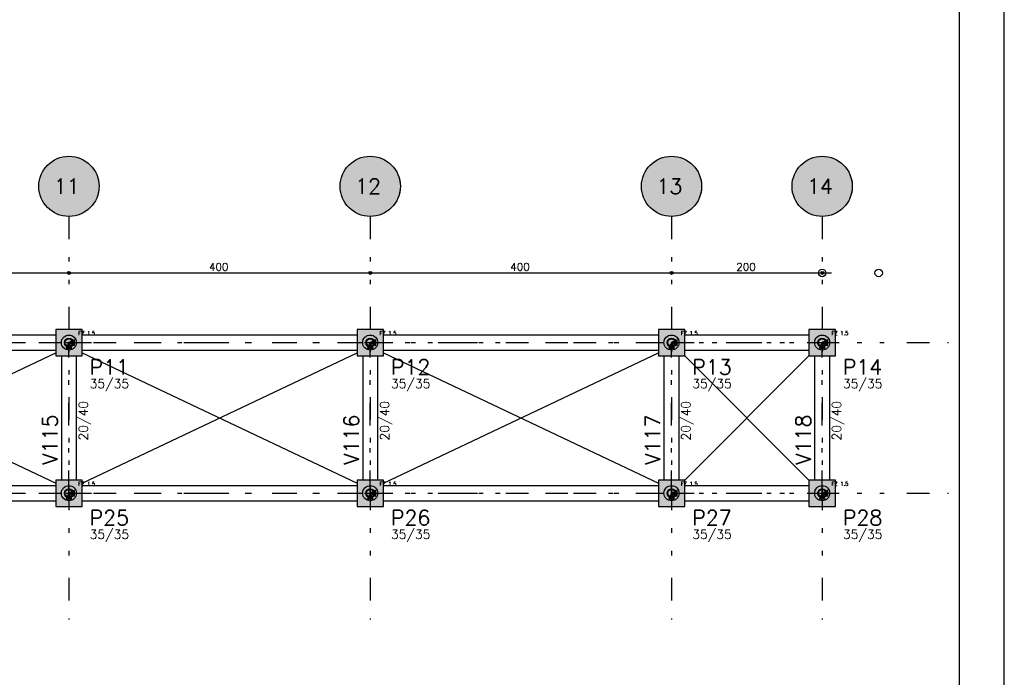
# Model space of a CAD drawing. Header units: feet. Extents: x 0 to 84.1, y 0 to 59.4.
# Tile 7 of 8: x 62.3 to 84.1, y 14.6 to 29.1. Entities that reach past the tile are written whole.
import ezdxf

# ---------------------------------------------------------------- set-up
doc = ezdxf.new("R2010")
doc.units = ezdxf.units.FT
doc.header["$MEASUREMENT"] = 0
doc.linetypes.add('ESTILO_TQS_0003', pattern=[1.5, 0.5, -0.4, 0.1, -0.5])
doc.linetypes.add('ESTILO_TQS_0004', pattern=[2, 0.5, -0.4, 0.1, -0.4, 0.1, -0.5])
for name, color, linetype in [('1', 1, 'CONTINUOUS'), ('2', 2, 'CONTINUOUS'), ('3', 3, 'CONTINUOUS'), ('4', 4, 'CONTINUOUS'), ('6', 6, 'CONTINUOUS'), ('8', 8, 'CONTINUOUS')]:
    doc.layers.add(name, color=color, linetype=linetype)
doc.styles.get("Standard").update_dxf_attribs({"font": 'ROMANS.SHX'})

msp = doc.modelspace()

# ---------------------------------------------------------------- linework, layer by layer
at = {"layer": '1', "linetype": 'ESTILO_TQS_0004'}
for p, q in [((63.403397, 24.751897), (63.403397, 15.835231)), ((70.070064, 24.751897), (70.070064, 15.835231)), ((76.736731, 24.751897), (76.736731, 15.835231)), ((80.070064, 24.751897), (80.070064, 15.835231)), ((3.945064, 21.960231), (82.861731, 21.960231)), ((3.945064, 18.626897), (82.861731, 18.626897))]:
    msp.add_line(p, q, dxfattribs=at)
at = {"layer": '1', "linetype": 'Continuous'}
for p, q in [((56.528397, 23.501897), (63.611731, 23.501897)), ((63.195064, 23.501897), (70.278397, 23.501897)), ((63.403397, 23.501897), (63.403397, 23.501897)), ((63.403397, 23.501897), (63.403397, 23.501897)), ((69.861731, 23.501897), (76.945064, 23.501897)), ((70.070064, 23.501897), (70.070064, 23.501897)), ((70.070064, 23.501897), (70.070064, 23.501897)), ((76.528397, 23.501897), (80.278397, 23.501897)), ((76.736731, 23.501897), (76.736731, 23.501897)), ((76.736731, 23.501897), (76.736731, 23.501897)), ((80.070064, 23.501897), (80.070064, 23.501897)), ((63.403397, 21.960231), (63.403397, 21.960231)), ((70.070064, 21.960231), (70.070064, 21.960231)), ((76.736731, 21.960231), (76.736731, 21.960231)), ((80.070064, 21.960231), (80.070064, 21.960231)), ((63.403397, 18.626897), (63.403397, 18.626897)), ((70.070064, 18.626897), (70.070064, 18.626897)), ((76.736731, 18.626897), (76.736731, 18.626897)), ((80.070064, 18.626897), (80.070064, 18.626897))]:
    msp.add_line(p, q, dxfattribs=at)
at = {"layer": '1', "linetype": 'ESTILO_TQS_0003'}
for p, q in [((56.736731, 21.960231), (63.403397, 21.960231)), ((63.403397, 21.960231), (70.070064, 21.960231)), ((63.403397, 18.626897), (63.403397, 21.960231)), ((70.070064, 21.960231), (76.736731, 21.960231)), ((70.070064, 18.626897), (70.070064, 21.960231)), ((76.736731, 21.960231), (80.070064, 21.960231)), ((76.736731, 18.626897), (76.736731, 21.960231)), ((80.070064, 18.626897), (80.070064, 21.960231)), ((56.736731, 18.626897), (63.403397, 18.626897)), ((63.403397, 18.626897), (70.070064, 18.626897)), ((70.070064, 18.626897), (76.736731, 18.626897)), ((76.736731, 18.626897), (80.070064, 18.626897))]:
    msp.add_line(p, q, dxfattribs=at)
at = {"layer": '1', "linetype": 'Continuous'}
for points in [[(63.111731, 22.126897), (57.028397, 22.126897)], [(63.528397, 21.897731), (63.528397, 22.022731), (63.403397, 21.960231), (63.528397, 21.897731)], [(69.778397, 22.126897), (63.695064, 22.126897)], [(70.195064, 21.897731), (70.195064, 22.022731), (70.070064, 21.960231), (70.195064, 21.897731)], [(76.445064, 22.126897), (70.361731, 22.126897)], [(76.861731, 21.897731), (76.861731, 22.022731), (76.736731, 21.960231), (76.861731, 21.897731)], [(79.778397, 22.126897), (77.028397, 22.126897)], [(80.195064, 21.897731), (80.195064, 22.022731), (80.070064, 21.960231), (80.195064, 21.897731)], [(57.028397, 21.793564), (63.111731, 21.793564)], [(63.340897, 21.835231), (63.465897, 21.835231), (63.403397, 21.960231), (63.340897, 21.835231)], [(63.695064, 21.793564), (69.778397, 21.793564)], [(70.007564, 21.835231), (70.132564, 21.835231), (70.070064, 21.960231), (70.007564, 21.835231)], [(70.361731, 21.793564), (76.445064, 21.793564)], [(76.674231, 21.835231), (76.799231, 21.835231), (76.736731, 21.960231), (76.674231, 21.835231)], [(77.028397, 21.793564), (79.778397, 21.793564)], [(80.007564, 21.835231), (80.132564, 21.835231), (80.070064, 21.960231), (80.007564, 21.835231)], [(63.236731, 21.668564), (63.236731, 18.918564)], [(63.570064, 18.918564), (63.570064, 21.668564)], [(69.903397, 21.668564), (69.903397, 18.918564)], [(70.236731, 18.918564), (70.236731, 21.668564)], [(76.570064, 21.668564), (76.570064, 18.918564)], [(76.903397, 18.918564), (76.903397, 21.668564)], [(79.903397, 21.668564), (79.903397, 18.918564)], [(80.236731, 18.918564), (80.236731, 21.668564)], [(63.111731, 18.793564), (57.028397, 18.793564)], [(69.778397, 18.793564), (63.695064, 18.793564)], [(76.445064, 18.793564), (70.361731, 18.793564)], [(79.778397, 18.793564), (77.028397, 18.793564)], [(63.340897, 18.501897), (63.465897, 18.501897), (63.403397, 18.626897), (63.340897, 18.501897)], [(63.528397, 18.564397), (63.528397, 18.689397), (63.403397, 18.626897), (63.528397, 18.564397)], [(70.007564, 18.501897), (70.132564, 18.501897), (70.070064, 18.626897), (70.007564, 18.501897)], [(70.195064, 18.564397), (70.195064, 18.689397), (70.070064, 18.626897), (70.195064, 18.564397)], [(76.674231, 18.501897), (76.799231, 18.501897), (76.736731, 18.626897), (76.674231, 18.501897)], [(76.861731, 18.564397), (76.861731, 18.689397), (76.736731, 18.626897), (76.861731, 18.564397)], [(80.007564, 18.501897), (80.132564, 18.501897), (80.070064, 18.626897), (80.007564, 18.501897)], [(80.195064, 18.564397), (80.195064, 18.689397), (80.070064, 18.626897), (80.195064, 18.564397)], [(57.028397, 18.460231), (63.111731, 18.460231)], [(63.695064, 18.460231), (69.778397, 18.460231)], [(70.361731, 18.460231), (76.445064, 18.460231)], [(77.028397, 18.460231), (79.778397, 18.460231)]]:
    msp.add_lwpolyline(points, dxfattribs=at)
for centre, radius in [((63.403397, 23.501897), 0.033333), ((63.403397, 23.501897), 0.033333), ((70.070064, 23.501897), 0.033333), ((70.070064, 23.501897), 0.033333), ((76.736731, 23.501897), 0.033333), ((76.736731, 23.501897), 0.033333), ((80.070064, 23.501897), 0.083333), ((80.070064, 23.501897), 0.033333), ((81.320064, 23.501897), 0.083333), ((63.403397, 23.501897), 0.016667), ((63.403397, 23.501897), 0.016667), ((70.070064, 23.501897), 0.016667), ((70.070064, 23.501897), 0.016667), ((76.736731, 23.501897), 0.016667), ((76.736731, 23.501897), 0.016667), ((80.070064, 23.501897), 0.016667), ((63.403397, 21.960231), 0.166667), ((63.403397, 21.960231), 0.1), ((63.403397, 21.960231), 0.1), ((63.403397, 21.960231), 0.083333), ((70.070064, 21.960231), 0.166667), ((70.070064, 21.960231), 0.1), ((70.070064, 21.960231), 0.1), ((70.070064, 21.960231), 0.083333), ((76.736731, 21.960231), 0.166667), ((76.736731, 21.960231), 0.1), ((76.736731, 21.960231), 0.1), ((76.736731, 21.960231), 0.083333), ((80.070064, 21.960231), 0.166667), ((80.070064, 21.960231), 0.1), ((80.070064, 21.960231), 0.1), ((80.070064, 21.960231), 0.083333), ((63.403397, 18.626897), 0.166667), ((70.070064, 18.626897), 0.166667), ((76.736731, 18.626897), 0.166667), ((80.070064, 18.626897), 0.166667), ((63.403397, 18.626897), 0.1), ((63.403397, 18.626897), 0.1), ((63.403397, 18.626897), 0.083333), ((70.070064, 18.626897), 0.1), ((70.070064, 18.626897), 0.1), ((70.070064, 18.626897), 0.083333), ((76.736731, 18.626897), 0.1), ((76.736731, 18.626897), 0.1), ((76.736731, 18.626897), 0.083333), ((80.070064, 18.626897), 0.1), ((80.070064, 18.626897), 0.1), ((80.070064, 18.626897), 0.083333)]:
    msp.add_circle(centre, radius, dxfattribs=at)
at = {"layer": '2', "linetype": 'Continuous'}
for p, q in [((84.100006, 0), (84.100006, 59.400002)), ((57.028397, 18.852775), (63.111731, 21.734353)), ((57.028397, 21.734353), (63.111731, 18.852775)), ((63.695064, 18.852775), (69.778397, 21.734353)), ((63.695064, 21.734353), (69.778397, 18.852775)), ((70.361731, 18.852775), (76.445064, 21.734353)), ((70.361731, 21.734353), (76.445064, 18.852775)), ((77.028397, 18.918564), (79.778397, 21.668564)), ((77.028397, 21.668564), (79.778397, 18.918564))]:
    msp.add_line(p, q, dxfattribs=at)
msp.add_lwpolyline([(83.100006, 1), (2.5, 1), (2.5, 58.400002), (83.100006, 58.400002), (83.100006, 1)], dxfattribs=at)
for centre in [(63.403397, 25.418564), (70.070064, 25.418564), (76.736731, 25.418564), (80.070064, 25.418564)]:
    msp.add_circle(centre, 0.666667, dxfattribs=at)
at = {"layer": '6', "linetype": 'Continuous'}
for points in [[(63.111731, 21.668564), (63.695064, 21.668564), (63.695064, 22.251897), (63.111731, 22.251897), (63.111731, 21.668564)], [(69.778397, 21.668564), (70.361731, 21.668564), (70.361731, 22.251897), (69.778397, 22.251897), (69.778397, 21.668564)], [(76.445064, 21.668564), (77.028397, 21.668564), (77.028397, 22.251897), (76.445064, 22.251897), (76.445064, 21.668564)], [(79.778397, 21.668564), (80.361731, 21.668564), (80.361731, 22.251897), (79.778397, 22.251897), (79.778397, 21.668564)], [(63.111731, 18.335231), (63.695064, 18.335231), (63.695064, 18.918564), (63.111731, 18.918564), (63.111731, 18.335231)], [(69.778397, 18.335231), (70.361731, 18.335231), (70.361731, 18.918564), (69.778397, 18.918564), (69.778397, 18.335231)], [(76.445064, 18.335231), (77.028397, 18.335231), (77.028397, 18.918564), (76.445064, 18.918564), (76.445064, 18.335231)], [(79.778397, 18.335231), (80.361731, 18.335231), (80.361731, 18.918564), (79.778397, 18.918564), (79.778397, 18.335231)]]:
    msp.add_lwpolyline(points, dxfattribs=at)
at = {"layer": '8', "linetype": 'Continuous'}
for points in [[(64.070064, 25.418564), (63.018944, 25.963211), (62.948362, 25.905788)], [(64.070064, 25.418564), (63.096687, 26.010487), (63.018944, 25.963211)], [(64.070064, 25.418564), (63.180144, 26.046738), (63.096687, 26.010487)], [(64.070064, 25.418564), (63.26776, 26.071287), (63.180144, 26.046738)], [(64.070064, 25.418564), (63.357902, 26.083677), (63.26776, 26.071287)], [(64.070064, 25.418564), (63.448892, 26.083677), (63.357902, 26.083677)], [(64.070064, 25.418564), (63.539035, 26.071287), (63.448892, 26.083677)], [(64.070064, 25.418564), (63.62665, 26.046738), (63.539035, 26.071287)], [(64.070064, 25.418564), (63.710107, 26.010487), (63.62665, 26.046738)], [(64.070064, 25.418564), (63.787851, 25.963211), (63.710107, 26.010487)], [(64.070064, 25.418564), (63.858433, 25.905788), (63.787851, 25.963211)], [(70.736731, 25.418564), (69.68561, 25.963211), (69.615029, 25.905788)], [(70.736731, 25.418564), (69.763354, 26.010487), (69.68561, 25.963211)], [(70.736731, 25.418564), (69.846811, 26.046738), (69.763354, 26.010487)], [(70.736731, 25.418564), (69.934427, 26.071287), (69.846811, 26.046738)], [(70.736731, 25.418564), (70.024569, 26.083677), (69.934427, 26.071287)], [(70.736731, 25.418564), (70.115559, 26.083677), (70.024569, 26.083677)], [(70.736731, 25.418564), (70.205701, 26.071287), (70.115559, 26.083677)], [(70.736731, 25.418564), (70.293317, 26.046738), (70.205701, 26.071287)], [(70.736731, 25.418564), (70.376774, 26.010487), (70.293317, 26.046738)], [(70.736731, 25.418564), (70.454518, 25.963211), (70.376774, 26.010487)], [(70.736731, 25.418564), (70.525099, 25.905788), (70.454518, 25.963211)], [(77.403397, 25.418564), (76.352277, 25.963211), (76.281695, 25.905788)], [(77.403397, 25.418564), (76.430021, 26.010487), (76.352277, 25.963211)], [(77.403397, 25.418564), (76.513478, 26.046738), (76.430021, 26.010487)], [(77.403397, 25.418564), (76.601093, 26.071287), (76.513478, 26.046738)], [(77.403397, 25.418564), (76.691236, 26.083677), (76.601093, 26.071287)], [(77.403397, 25.418564), (76.782226, 26.083677), (76.691236, 26.083677)], [(77.403397, 25.418564), (76.872368, 26.071287), (76.782226, 26.083677)], [(77.403397, 25.418564), (76.959984, 26.046738), (76.872368, 26.071287)], [(77.403397, 25.418564), (77.043441, 26.010487), (76.959984, 26.046738)], [(77.403397, 25.418564), (77.121184, 25.963211), (77.043441, 26.010487)], [(77.403397, 25.418564), (77.191766, 25.905788), (77.121184, 25.963211)], [(80.736731, 25.418564), (79.68561, 25.963211), (79.615029, 25.905788)], [(80.736731, 25.418564), (79.763354, 26.010487), (79.68561, 25.963211)], [(80.736731, 25.418564), (79.846811, 26.046738), (79.763354, 26.010487)], [(80.736731, 25.418564), (79.934427, 26.071287), (79.846811, 26.046738)], [(80.736731, 25.418564), (80.024569, 26.083677), (79.934427, 26.071287)], [(80.736731, 25.418564), (80.115559, 26.083677), (80.024569, 26.083677)], [(80.736731, 25.418564), (80.205701, 26.071287), (80.115559, 26.083677)], [(80.736731, 25.418564), (80.293317, 26.046738), (80.205701, 26.071287)], [(80.736731, 25.418564), (80.376774, 26.010487), (80.293317, 26.046738)], [(80.736731, 25.418564), (80.454518, 25.963211), (80.376774, 26.010487)], [(80.736731, 25.418564), (80.525099, 25.905788), (80.454518, 25.963211)], [(64.070064, 25.418564), (62.833784, 25.764953), (62.791923, 25.684165)], [(64.070064, 25.418564), (62.886256, 25.839289), (62.833784, 25.764953)], [(64.070064, 25.418564), (62.948362, 25.905788), (62.886256, 25.839289)], [(64.070064, 25.418564), (63.920538, 25.839289), (63.858433, 25.905788)], [(64.070064, 25.418564), (63.97301, 25.764953), (63.920538, 25.839289)], [(64.070064, 25.418564), (64.014872, 25.684165), (63.97301, 25.764953)], [(70.736731, 25.418564), (69.500451, 25.764953), (69.45859, 25.684165)], [(70.736731, 25.418564), (69.552923, 25.839289), (69.500451, 25.764953)], [(70.736731, 25.418564), (69.615029, 25.905788), (69.552923, 25.839289)], [(70.736731, 25.418564), (70.587205, 25.839289), (70.525099, 25.905788)], [(70.736731, 25.418564), (70.639677, 25.764953), (70.587205, 25.839289)], [(70.736731, 25.418564), (70.681538, 25.684165), (70.639677, 25.764953)], [(77.403397, 25.418564), (76.167118, 25.764953), (76.125256, 25.684165)], [(77.403397, 25.418564), (76.21959, 25.839289), (76.167118, 25.764953)], [(77.403397, 25.418564), (76.281695, 25.905788), (76.21959, 25.839289)], [(77.403397, 25.418564), (77.253872, 25.839289), (77.191766, 25.905788)], [(77.403397, 25.418564), (77.306344, 25.764953), (77.253872, 25.839289)], [(77.403397, 25.418564), (77.348205, 25.684165), (77.306344, 25.764953)], [(80.736731, 25.418564), (79.500451, 25.764953), (79.45859, 25.684165)], [(80.736731, 25.418564), (79.552923, 25.839289), (79.500451, 25.764953)], [(80.736731, 25.418564), (79.615029, 25.905788), (79.552923, 25.839289)], [(80.736731, 25.418564), (80.587205, 25.839289), (80.525099, 25.905788)], [(80.736731, 25.418564), (80.639677, 25.764953), (80.587205, 25.839289)], [(80.736731, 25.418564), (80.681538, 25.684165), (80.639677, 25.764953)], [(64.070064, 25.418564), (62.74294, 25.509342), (62.736731, 25.418564)], [(64.070064, 25.418564), (62.761452, 25.598429), (62.74294, 25.509342)], [(64.070064, 25.418564), (62.791923, 25.684165), (62.761452, 25.598429)], [(64.070064, 25.418564), (64.045342, 25.598429), (64.014872, 25.684165)], [(64.070064, 25.418564), (64.063855, 25.509342), (64.045342, 25.598429)], [(70.736731, 25.418564), (69.409607, 25.509342), (69.403397, 25.418564)], [(70.736731, 25.418564), (69.428119, 25.598429), (69.409607, 25.509342)], [(70.736731, 25.418564), (69.45859, 25.684165), (69.428119, 25.598429)], [(70.736731, 25.418564), (70.712009, 25.598429), (70.681538, 25.684165)], [(70.736731, 25.418564), (70.730521, 25.509342), (70.712009, 25.598429)], [(77.403397, 25.418564), (76.076273, 25.509342), (76.070064, 25.418564)], [(77.403397, 25.418564), (76.094786, 25.598429), (76.076273, 25.509342)], [(77.403397, 25.418564), (76.125256, 25.684165), (76.094786, 25.598429)], [(77.403397, 25.418564), (77.378676, 25.598429), (77.348205, 25.684165)], [(77.403397, 25.418564), (77.397188, 25.509342), (77.378676, 25.598429)], [(80.736731, 25.418564), (79.409607, 25.509342), (79.403397, 25.418564)], [(80.736731, 25.418564), (79.428119, 25.598429), (79.409607, 25.509342)], [(80.736731, 25.418564), (79.45859, 25.684165), (79.428119, 25.598429)], [(80.736731, 25.418564), (80.712009, 25.598429), (80.681538, 25.684165)], [(80.736731, 25.418564), (80.730521, 25.509342), (80.712009, 25.598429)], [(64.070064, 25.418564), (62.736731, 25.418564), (62.74294, 25.327786)], [(64.070064, 25.418564), (62.74294, 25.327786), (62.761452, 25.238699)], [(64.070064, 25.418564), (62.761452, 25.238699), (62.791923, 25.152963)], [(64.070064, 25.418564), (62.791923, 25.152963), (62.833784, 25.072175)], [(64.070064, 25.418564), (62.833784, 25.072175), (62.886256, 24.997839)], [(64.070064, 25.418564), (62.886256, 24.997839), (62.948362, 24.93134)], [(64.070064, 25.418564), (62.948362, 24.93134), (63.018944, 24.873917)], [(64.070064, 25.418564), (63.018944, 24.873917), (63.096687, 24.826641)], [(64.070064, 25.418564), (63.096687, 24.826641), (63.180144, 24.79039)], [(64.070064, 25.418564), (63.180144, 24.79039), (63.26776, 24.765841)], [(64.070064, 25.418564), (63.26776, 24.765841), (63.357902, 24.753451)], [(64.070064, 25.418564), (63.357902, 24.753451), (63.448892, 24.753451)], [(64.070064, 25.418564), (63.448892, 24.753451), (63.539035, 24.765841)], [(64.070064, 25.418564), (63.539035, 24.765841), (63.62665, 24.79039)], [(64.070064, 25.418564), (63.62665, 24.79039), (63.710107, 24.826641)], [(64.070064, 25.418564), (63.710107, 24.826641), (63.787851, 24.873917)], [(64.070064, 25.418564), (63.787851, 24.873917), (63.858433, 24.93134)], [(64.070064, 25.418564), (63.858433, 24.93134), (63.920538, 24.997839)], [(64.070064, 25.418564), (63.920538, 24.997839), (63.97301, 25.072175)], [(64.070064, 25.418564), (63.97301, 25.072175), (64.014872, 25.152963)], [(64.070064, 25.418564), (64.014872, 25.152963), (64.045342, 25.238699)], [(64.070064, 25.418564), (64.045342, 25.238699), (64.063855, 25.327786)], [(64.070064, 25.418564), (64.063855, 25.327786), (64.070064, 25.418564)], [(70.736731, 25.418564), (69.403397, 25.418564), (69.409607, 25.327786)], [(70.736731, 25.418564), (69.409607, 25.327786), (69.428119, 25.238699)], [(70.736731, 25.418564), (69.428119, 25.238699), (69.45859, 25.152963)], [(70.736731, 25.418564), (69.45859, 25.152963), (69.500451, 25.072175)], [(70.736731, 25.418564), (69.500451, 25.072175), (69.552923, 24.997839)], [(70.736731, 25.418564), (69.552923, 24.997839), (69.615029, 24.93134)], [(70.736731, 25.418564), (69.615029, 24.93134), (69.68561, 24.873917)], [(70.736731, 25.418564), (69.68561, 24.873917), (69.763354, 24.826641)], [(70.736731, 25.418564), (69.763354, 24.826641), (69.846811, 24.79039)], [(70.736731, 25.418564), (69.846811, 24.79039), (69.934427, 24.765841)], [(70.736731, 25.418564), (69.934427, 24.765841), (70.024569, 24.753451)], [(70.736731, 25.418564), (70.024569, 24.753451), (70.115559, 24.753451)], [(70.736731, 25.418564), (70.115559, 24.753451), (70.205701, 24.765841)], [(70.736731, 25.418564), (70.205701, 24.765841), (70.293317, 24.79039)], [(70.736731, 25.418564), (70.293317, 24.79039), (70.376774, 24.826641)], [(70.736731, 25.418564), (70.376774, 24.826641), (70.454518, 24.873917)], [(70.736731, 25.418564), (70.454518, 24.873917), (70.525099, 24.93134)], [(70.736731, 25.418564), (70.525099, 24.93134), (70.587205, 24.997839)], [(70.736731, 25.418564), (70.587205, 24.997839), (70.639677, 25.072175)], [(70.736731, 25.418564), (70.639677, 25.072175), (70.681538, 25.152963)], [(70.736731, 25.418564), (70.681538, 25.152963), (70.712009, 25.238699)], [(70.736731, 25.418564), (70.712009, 25.238699), (70.730521, 25.327786)], [(70.736731, 25.418564), (70.730521, 25.327786), (70.736731, 25.418564)], [(77.403397, 25.418564), (76.070064, 25.418564), (76.076273, 25.327786)], [(77.403397, 25.418564), (76.076273, 25.327786), (76.094786, 25.238699)], [(77.403397, 25.418564), (76.094786, 25.238699), (76.125256, 25.152963)], [(77.403397, 25.418564), (76.125256, 25.152963), (76.167118, 25.072175)], [(77.403397, 25.418564), (76.167118, 25.072175), (76.21959, 24.997839)], [(77.403397, 25.418564), (76.21959, 24.997839), (76.281695, 24.93134)], [(77.403397, 25.418564), (76.281695, 24.93134), (76.352277, 24.873917)], [(77.403397, 25.418564), (76.352277, 24.873917), (76.430021, 24.826641)], [(77.403397, 25.418564), (76.430021, 24.826641), (76.513478, 24.79039)], [(77.403397, 25.418564), (76.513478, 24.79039), (76.601093, 24.765841)], [(77.403397, 25.418564), (76.601093, 24.765841), (76.691236, 24.753451)], [(77.403397, 25.418564), (76.691236, 24.753451), (76.782226, 24.753451)], [(77.403397, 25.418564), (76.782226, 24.753451), (76.872368, 24.765841)], [(77.403397, 25.418564), (76.872368, 24.765841), (76.959984, 24.79039)], [(77.403397, 25.418564), (76.959984, 24.79039), (77.043441, 24.826641)], [(77.403397, 25.418564), (77.043441, 24.826641), (77.121184, 24.873917)], [(77.403397, 25.418564), (77.121184, 24.873917), (77.191766, 24.93134)], [(77.403397, 25.418564), (77.191766, 24.93134), (77.253872, 24.997839)], [(77.403397, 25.418564), (77.253872, 24.997839), (77.306344, 25.072175)], [(77.403397, 25.418564), (77.306344, 25.072175), (77.348205, 25.152963)], [(77.403397, 25.418564), (77.348205, 25.152963), (77.378676, 25.238699)], [(77.403397, 25.418564), (77.378676, 25.238699), (77.397188, 25.327786)], [(77.403397, 25.418564), (77.397188, 25.327786), (77.403397, 25.418564)], [(80.736731, 25.418564), (79.403397, 25.418564), (79.409607, 25.327786)], [(80.736731, 25.418564), (79.409607, 25.327786), (79.428119, 25.238699)], [(80.736731, 25.418564), (79.428119, 25.238699), (79.45859, 25.152963)], [(80.736731, 25.418564), (79.45859, 25.152963), (79.500451, 25.072175)], [(80.736731, 25.418564), (79.500451, 25.072175), (79.552923, 24.997839)], [(80.736731, 25.418564), (79.552923, 24.997839), (79.615029, 24.93134)], [(80.736731, 25.418564), (79.615029, 24.93134), (79.68561, 24.873917)], [(80.736731, 25.418564), (79.68561, 24.873917), (79.763354, 24.826641)], [(80.736731, 25.418564), (79.763354, 24.826641), (79.846811, 24.79039)], [(80.736731, 25.418564), (79.846811, 24.79039), (79.934427, 24.765841)], [(80.736731, 25.418564), (79.934427, 24.765841), (80.024569, 24.753451)], [(80.736731, 25.418564), (80.024569, 24.753451), (80.115559, 24.753451)], [(80.736731, 25.418564), (80.115559, 24.753451), (80.205701, 24.765841)], [(80.736731, 25.418564), (80.205701, 24.765841), (80.293317, 24.79039)], [(80.736731, 25.418564), (80.293317, 24.79039), (80.376774, 24.826641)], [(80.736731, 25.418564), (80.376774, 24.826641), (80.454518, 24.873917)], [(80.736731, 25.418564), (80.454518, 24.873917), (80.525099, 24.93134)], [(80.736731, 25.418564), (80.525099, 24.93134), (80.587205, 24.997839)], [(80.736731, 25.418564), (80.587205, 24.997839), (80.639677, 25.072175)], [(80.736731, 25.418564), (80.639677, 25.072175), (80.681538, 25.152963)], [(80.736731, 25.418564), (80.681538, 25.152963), (80.712009, 25.238699)], [(80.736731, 25.418564), (80.712009, 25.238699), (80.730521, 25.327786)], [(80.736731, 25.418564), (80.730521, 25.327786), (80.736731, 25.418564)], [(63.111731, 21.668564), (63.695064, 21.668564), (63.695064, 22.251897)], [(63.111731, 21.668564), (63.695064, 22.251897), (63.111731, 22.251897)], [(63.111731, 21.668564), (63.111731, 22.251897), (63.111731, 21.668564)], [(69.778397, 21.668564), (70.361731, 21.668564), (70.361731, 22.251897)], [(69.778397, 21.668564), (70.361731, 22.251897), (69.778397, 22.251897)], [(69.778397, 21.668564), (69.778397, 22.251897), (69.778397, 21.668564)], [(76.445064, 21.668564), (77.028397, 21.668564), (77.028397, 22.251897)], [(76.445064, 21.668564), (77.028397, 22.251897), (76.445064, 22.251897)], [(76.445064, 21.668564), (76.445064, 22.251897), (76.445064, 21.668564)], [(79.778397, 21.668564), (80.361731, 21.668564), (80.361731, 22.251897)], [(79.778397, 21.668564), (80.361731, 22.251897), (79.778397, 22.251897)], [(79.778397, 21.668564), (79.778397, 22.251897), (79.778397, 21.668564)], [(63.528397, 21.897731), (63.528397, 22.022731), (63.403397, 21.960231)], [(70.195064, 21.897731), (70.195064, 22.022731), (70.070064, 21.960231)], [(76.861731, 21.897731), (76.861731, 22.022731), (76.736731, 21.960231)], [(80.195064, 21.897731), (80.195064, 22.022731), (80.070064, 21.960231)], [(63.340897, 21.835231), (63.465897, 21.835231), (63.403397, 21.960231)], [(63.340897, 21.835231), (63.403397, 21.960231), (63.340897, 21.835231)], [(63.528397, 21.897731), (63.403397, 21.960231), (63.528397, 21.897731)], [(70.007564, 21.835231), (70.132564, 21.835231), (70.070064, 21.960231)], [(70.007564, 21.835231), (70.070064, 21.960231), (70.007564, 21.835231)], [(70.195064, 21.897731), (70.070064, 21.960231), (70.195064, 21.897731)], [(76.674231, 21.835231), (76.799231, 21.835231), (76.736731, 21.960231)], [(76.674231, 21.835231), (76.736731, 21.960231), (76.674231, 21.835231)], [(76.861731, 21.897731), (76.736731, 21.960231), (76.861731, 21.897731)], [(80.007564, 21.835231), (80.132564, 21.835231), (80.070064, 21.960231)], [(80.007564, 21.835231), (80.070064, 21.960231), (80.007564, 21.835231)], [(80.195064, 21.897731), (80.070064, 21.960231), (80.195064, 21.897731)], [(63.111731, 18.335231), (63.695064, 18.335231), (63.695064, 18.918564)], [(63.111731, 18.335231), (63.695064, 18.918564), (63.111731, 18.918564)], [(63.111731, 18.335231), (63.111731, 18.918564), (63.111731, 18.335231)], [(69.778397, 18.335231), (70.361731, 18.335231), (70.361731, 18.918564)], [(69.778397, 18.335231), (70.361731, 18.918564), (69.778397, 18.918564)], [(69.778397, 18.335231), (69.778397, 18.918564), (69.778397, 18.335231)], [(76.445064, 18.335231), (77.028397, 18.335231), (77.028397, 18.918564)], [(76.445064, 18.335231), (77.028397, 18.918564), (76.445064, 18.918564)], [(76.445064, 18.335231), (76.445064, 18.918564), (76.445064, 18.335231)], [(79.778397, 18.335231), (80.361731, 18.335231), (80.361731, 18.918564)], [(79.778397, 18.335231), (80.361731, 18.918564), (79.778397, 18.918564)], [(79.778397, 18.335231), (79.778397, 18.918564), (79.778397, 18.335231)], [(63.340897, 18.501897), (63.465897, 18.501897), (63.403397, 18.626897)], [(63.340897, 18.501897), (63.403397, 18.626897), (63.340897, 18.501897)], [(63.528397, 18.564397), (63.528397, 18.689397), (63.403397, 18.626897)], [(63.528397, 18.564397), (63.403397, 18.626897), (63.528397, 18.564397)], [(70.007564, 18.501897), (70.132564, 18.501897), (70.070064, 18.626897)], [(70.007564, 18.501897), (70.070064, 18.626897), (70.007564, 18.501897)], [(70.195064, 18.564397), (70.195064, 18.689397), (70.070064, 18.626897)], [(70.195064, 18.564397), (70.070064, 18.626897), (70.195064, 18.564397)], [(76.674231, 18.501897), (76.799231, 18.501897), (76.736731, 18.626897)], [(76.674231, 18.501897), (76.736731, 18.626897), (76.674231, 18.501897)], [(76.861731, 18.564397), (76.861731, 18.689397), (76.736731, 18.626897)], [(76.861731, 18.564397), (76.736731, 18.626897), (76.861731, 18.564397)], [(80.007564, 18.501897), (80.132564, 18.501897), (80.070064, 18.626897)], [(80.007564, 18.501897), (80.070064, 18.626897), (80.007564, 18.501897)], [(80.195064, 18.564397), (80.195064, 18.689397), (80.070064, 18.626897)], [(80.195064, 18.564397), (80.070064, 18.626897), (80.195064, 18.564397)]]:
    msp.add_solid(points, dxfattribs=at)

# ---------------------------------------------------------------- texts
at = {"layer": '1', "linetype": 'Continuous'}
for s, height, p in [('400', 0.166667, (66.503397, 23.551897)), ('400', 0.166667, (73.170064, 23.551897)), ('200', 0.166667, (78.170064, 23.551897)), ('FZ 1.5', 0.083333, (63.611731, 22.126897)), ('FZ 1.5', 0.083333, (70.278397, 22.126897)), ('FZ 1.5', 0.083333, (76.945064, 22.126897)), ('FZ 1.5', 0.083333, (80.278397, 22.126897)), ('FZ 1.5', 0.083333, (63.611731, 18.793564)), ('FZ 1.5', 0.083333, (70.278397, 18.793564)), ('FZ 1.5', 0.083333, (76.945064, 18.793564)), ('FZ 1.5', 0.083333, (80.278397, 18.793564))]:
    msp.add_text(s, height=height, dxfattribs=at).set_placement(p)
at = {"layer": '3', "linetype": 'Continuous'}
for p in [(63.861731, 20.951897), (70.528397, 20.951897), (77.195064, 20.951897), (80.528397, 20.951897), (63.861731, 17.618564), (70.528397, 17.618564), (77.195064, 17.618564), (80.528397, 17.618564)]:
    msp.add_text('35/35', height=0.2, dxfattribs=at).set_placement(p)
for p in [(63.820064, 19.793564), (70.486731, 19.793564), (77.153397, 19.793564), (80.486731, 19.793564)]:
    msp.add_text('20/40', height=0.2, rotation=90, dxfattribs=at).set_placement(p)
at = {"layer": '4', "linetype": 'Continuous'}
for s, p in [('V115', (63.153397, 19.251897)), ('V116', (69.820064, 19.251897)), ('V117', (76.486731, 19.251897)), ('V118', (79.820064, 19.251897))]:
    msp.add_text(s, height=0.333333, rotation=90, dxfattribs=at).set_placement(p)
at = {"layer": '6', "linetype": 'Continuous'}
for s, p in [('11', (63.070064, 25.251897)), ('12', (69.736731, 25.251897)), ('13', (76.403397, 25.251897)), ('14', (79.736731, 25.251897)), ('P11', (63.861731, 21.251897)), ('P12', (70.528397, 21.251897)), ('P13', (77.195064, 21.251897)), ('P14', (80.528397, 21.251897)), ('P25', (63.861731, 17.918564)), ('P26', (70.528397, 17.918564)), ('P27', (77.195064, 17.918564)), ('P28', (80.528397, 17.918564))]:
    msp.add_text(s, height=0.333333, dxfattribs=at).set_placement(p)

doc.saveas('drawing.dxf')
